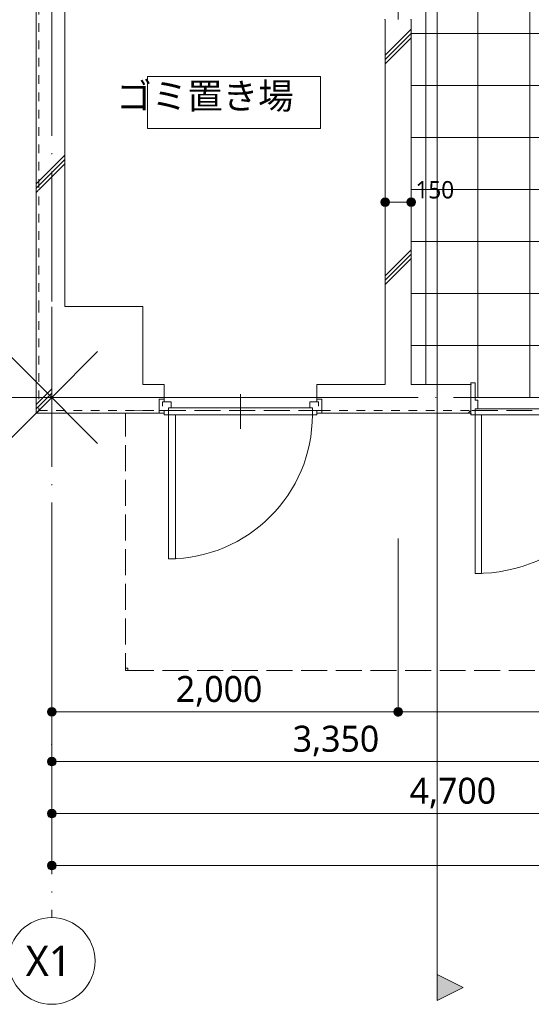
# Model space of a CAD drawing. Header units: millimetres. Extents: x 0 to 841, y 0 to 1188.
# Tile 40 of 98: x 89 to 149, y 857 to 971. Entities that reach past the tile are written whole.
import ezdxf
from ezdxf.xclip import XClip

# ---------------------------------------------------------------- set-up
doc = ezdxf.new("R2010")
doc.units = ezdxf.units.MM
doc.header["$MEASUREMENT"] = 0
doc.header["$XCLIPFRAME"] = 0
for name, pattern in [('Wipeout_Contour', [1000, 0, -1000]), ('通り芯', [19, 15, -2, 0, -2]), ('陰線', [4, 3, -1]), ('ＪＷ点線１', [2, 1, -1])]:
    doc.linetypes.add(name, pattern=pattern)
for name, color, linetype, lineweight in [('Archicadドア_ペン_番号__23', 7, 'Continuous', 15), ('壁-躯体_ペン_番号__141', 7, 'Continuous', 15), ('壁-躯体_ペン_番号__27', 7, 'Continuous', 15), ('壁-躯体_ペン_番号__41', 7, 'Continuous', 13), ('室名.★_ペン_番号__46', 7, 'Continuous', 13), ('寸法_ペン_番号__45', 7, 'Continuous', 13), ('寸法_ペン_番号__46', 7, 'Continuous', 13), ('床_ペン_番号__101', 252, 'Continuous', 5), ('断面図_ペン_番号__25', 7, 'Continuous', 15), ('柱_ペン_番号__28', 7, 'Continuous', 15), ('解答用紙_1_01_3基準線（鎖線）_ペン_番号__1', 7, 'Continuous', 18), ('通り芯_ペン_番号__138', 7, 'Continuous', 5), ('通り芯_ペン_番号__139', 8, 'Continuous', 5)]:
    doc.layers.add(name, color=color, linetype=linetype, lineweight=lineweight)
for name, color, linetype, lineweight, true_color in [('Archicadドア_ペン_番号__63', 251, 'Continuous', 5, 0x6a6a6a), ('壁-躯体_ペン_番号__169', 253, 'Continuous', 5, 0xaaaaaa), ('室名.★_ペン_番号__85', 251, 'Continuous', 5, 0x6a6a6a), ('寸法_ペン_番号__85', 251, 'Continuous', 5, 0x6a6a6a), ('床_ペン_番号__89', 251, 'Continuous', 5, 0x6a6a6a), ('床_ペン_番号__90', 251, 'Continuous', 5, 0x6a6a6a), ('断面図_ペン_番号__85', 251, 'Continuous', 5, 0x6a6a6a), ('柱_ペン_番号__169', 253, 'Continuous', 5, 0xaaaaaa)]:
    doc.layers.add(name, color=color, linetype=linetype, lineweight=lineweight, true_color=true_color)
for name, color, linetype in [('壁-躯体', 7, 'Continuous'), ('室名.★', 7, 'Continuous'), ('寸法', 7, 'Continuous'), ('床', 7, 'Continuous'), ('断面図', 7, 'Continuous'), ('柱', 7, 'Continuous')]:
    doc.layers.add(name, color=color, linetype=linetype)
doc.styles.add('GENERATED_STYLE_1', font='meiryo.ttc')
pattern_1 = [(45, (93.15, 926.959), (-12.728, 12.728), []), (45, (92.896, 927.213), (-12.728, 12.728), []), (45, (92.642, 927.468), (-12.728, 12.728), [])]

# ---------------------------------------------------------------- blocks, each defined once
blk = doc.blocks.new('図面_5_5', base_point=(203.15, 1001.92))
at = {"layer": '寸法', "linetype": 'Continuous', "lineweight": 0, "true_color": 0x000000}
for points in [[(92.65, 890.7), (92.69, 890.51), (92.8, 890.35), (92.96, 890.24), (93.15, 890.2), (93.34, 890.24), (93.5, 890.35), (93.61, 890.51), (93.65, 890.7), (93.61, 890.89), (93.5, 891.06), (93.34, 891.16), (93.15, 891.2), (92.96, 891.16), (92.8, 891.06), (92.69, 890.89)], [(132.65, 890.7), (132.69, 890.51), (132.8, 890.35), (132.96, 890.24), (133.15, 890.2), (133.34, 890.24), (133.5, 890.35), (133.61, 890.51), (133.65, 890.7), (133.61, 890.89), (133.5, 891.06), (133.34, 891.16), (133.15, 891.2), (132.96, 891.16), (132.8, 891.06), (132.69, 890.89)], [(92.65, 884.96), (92.69, 884.77), (92.8, 884.61), (92.96, 884.5), (93.15, 884.46), (93.34, 884.5), (93.5, 884.61), (93.61, 884.77), (93.65, 884.96), (93.61, 885.15), (93.5, 885.31), (93.34, 885.42), (93.15, 885.46), (92.96, 885.42), (92.8, 885.31), (92.69, 885.15)], [(92.65, 878.96), (92.69, 878.77), (92.8, 878.61), (92.96, 878.5), (93.15, 878.46), (93.34, 878.5), (93.5, 878.61), (93.61, 878.77), (93.65, 878.96), (93.61, 879.15), (93.5, 879.31), (93.34, 879.42), (93.15, 879.46), (92.96, 879.42), (92.8, 879.31), (92.69, 879.15)], [(92.65, 872.96), (92.69, 872.77), (92.8, 872.61), (92.96, 872.5), (93.15, 872.46), (93.34, 872.5), (93.5, 872.61), (93.61, 872.77), (93.65, 872.96), (93.61, 873.15), (93.5, 873.31), (93.34, 873.42), (93.15, 873.46), (92.96, 873.42), (92.8, 873.31), (92.69, 873.15)]]:
    blk.add_hatch(color=18, dxfattribs=at).paths.add_polyline_path(points)
at = {"layer": '断面図', "linetype": 'Continuous', "lineweight": 0, "true_color": 0x000000}
blk.add_hatch(color=18, dxfattribs=at).paths.add_polyline_path([(137.65, 857.39), (140.65, 858.89), (137.65, 860.39)])
at = {"layer": 'Archicadドア_ペン_番号__23', "color": 7, "linetype": 'Continuous', "lineweight": 15}
for p, q in [((106.15, 924.96), (106.15, 925.46)), ((106.65, 924.96), (106.15, 924.96)), ((106.95, 925.76), (106.65, 925.76)), ((106.65, 925.76), (106.65, 924.96)), ((123.25, 925.76), (106.65, 925.76)), ((106.65, 925.76), (106.65, 924.96)), ((106.65, 924.96), (123.25, 924.96)), ((122.95, 925.76), (123.25, 925.76)), ((123.25, 925.76), (123.25, 924.96)), ((123.25, 924.96), (123.25, 925.76)), ((123.25, 924.96), (123.75, 924.96)), ((123.75, 924.96), (123.75, 925.46))]:
    blk.add_line(p, q, dxfattribs=at)
at = {"layer": 'Archicadドア_ペン_番号__63', "color": 251, "linetype": 'Continuous', "lineweight": 5, "true_color": 0x6a6a6a}
for p, q in [((107.45, 924.96), (106.65, 924.96)), ((106.65, 924.96), (106.65, 908.36)), ((107.45, 908.36), (107.45, 924.96)), ((142.77, 906.66), (142.77, 924.96)), ((106.65, 908.36), (107.45, 908.36)), ((142.05, 906.66), (142.77, 906.66))]:
    blk.add_line(p, q, dxfattribs=at)
blk.add_arc((106.65, 924.96), 16.6, 270, 0, dxfattribs=at)
at = {"layer": '寸法_ペン_番号__45', "color": 7, "linetype": 'Continuous', "lineweight": 13}
for centre in [(93.15, 890.7), (133.15, 890.7), (93.15, 884.96), (93.15, 878.96), (93.15, 872.96)]:
    blk.add_circle(centre, 0.5, dxfattribs=at)
at = {"layer": '寸法_ペン_番号__85', "color": 251, "linetype": 'Continuous', "lineweight": 5, "true_color": 0x6a6a6a}
for p, q in [((93.15, 891.2), (93.15, 910.7)), ((133.15, 891.2), (133.15, 910.7)), ((93.15, 885.46), (93.15, 904.96)), ((93.15, 879.46), (93.15, 898.96)), ((93.15, 873.46), (93.15, 892.96)), ((93.65, 890.7), (132.65, 890.7)), ((133.65, 890.7), (186.65, 890.7)), ((93.15, 888.83), (93.15, 890.2)), ((93.65, 884.96), (159.65, 884.96)), ((93.65, 878.96), (186.65, 878.96)), ((93.65, 872.96), (328.65, 872.96))]:
    blk.add_line(p, q, dxfattribs=at)
for p in [(133.15, 890.2), (93.15, 884.46), (93.15, 878.46), (93.15, 872.46)]:
    blk.add_point(p, dxfattribs=at)
at = {"layer": '床_ペン_番号__90', "color": 251, "linetype": '陰線', "lineweight": 5, "true_color": 0x6a6a6a, "flags": 128}
for points in [[(101.65, 895.76), (101.65, 895.46)], [(101.95, 895.76), (101.65, 895.76)], [(101.65, 895.46), (101.95, 895.46)], [(101.95, 895.46), (101.95, 895.76)], [(101.95, 895.46), (320.65, 895.46)]]:
    blk.add_lwpolyline(points, dxfattribs=at)
at = {"layer": '断面図_ペン_番号__25', "color": 7, "linetype": 'Continuous', "lineweight": 15, "flags": 128}
blk.add_lwpolyline([(137.65, 857.39), (137.65, 860.39), (140.65, 858.89)], close=True, dxfattribs=at)
at = {"layer": '通り芯_ペン_番号__138', "color": 7, "linetype": 'Continuous', "lineweight": 5}
blk.add_circle((93.15, 861.96), 5, dxfattribs=at)
at = {"layer": '通り芯_ペン_番号__139', "color": 8, "linetype": '通り芯', "lineweight": 5}
blk.add_line((93.15, 886.96), (93.15, 866.96), dxfattribs=at)
blk.add_point((93.15, 886.96), dxfattribs=at)
blk.add_point((93.15, 886.96), dxfattribs=at)
at = {"layer": '寸法_ペン_番号__46', "color": 7, "linetype": 'Continuous', "lineweight": 13, "char_height": 3, "width": 11.334, "attachment_point": 7, "style": 'GENERATED_STYLE_1'}
for s, insert in [('\\A1;{\\pql;\\fMeiryo|b0|i0|c128|p0;\\W1.000000;2,000}', (107.48, 891.3)), ('\\A1;{\\pql;\\fMeiryo|b0|i0|c128|p0;\\W1.000000;3,350}', (120.98, 885.56)), ('\\A1;{\\pql;\\fMeiryo|b0|i0|c128|p0;\\W1.000000;4,700}', (134.48, 879.56))]:
    blk.add_mtext(s, dxfattribs=dict(at, insert=insert))
at = {"layer": '通り芯_ペン_番号__138', "color": 7, "linetype": 'Continuous', "lineweight": 5, "insert": (90.14, 863.71), "char_height": 3.5, "attachment_point": 1, "style": 'GENERATED_STYLE_1'}
blk.add_mtext('\\A1;{\\pql;\\pt0;\\fMeiryo|b0|i0|c128|p0;\\W1.000000;X1}', dxfattribs=at)
at = {"color": 254, "linetype": 'Wipeout_Contour', "lineweight": 0, "ltscale": 14637.712152}
blk.add_wipeout([(133.15, 926.96), (221.65, 926.96), (221.65, 1094.96), (154.65, 1094.96), (154.65, 1082.26), (151.65, 1081.46), (151.65, 1061.86), (154.65, 1061.06), (154.65, 1045.96), (187.15, 1045.96), (187.15, 1018.96), (160.15, 1018.96), (160.15, 991.96), (133.15, 991.96)], dxfattribs=at).dxf.layer = '床'
at = {"color": 254, "linetype": 'Wipeout_Contour', "lineweight": 0, "ltscale": 3746.328253}
blk.add_wipeout([(91.65, 925.46), (103.65, 925.46), (103.65, 937.46), (91.65, 937.46)], dxfattribs=at).dxf.layer = '柱'
at = {"layer": '床_ペン_番号__101', "linetype": 'Continuous', "lineweight": 5}
h = blk.add_hatch(dxfattribs=at)
h.set_pattern_fill('格子30x30_0005', color=252, style=0, pattern_type=2)
h.set_pattern_definition([(0, (160.351, 926.9587), (0, 6), []), (90, (160.351, 926.9587), (-6, 0), [])])
h.paths.add_polyline_path([(133.15, 926.96), (221.65, 926.96), (221.65, 1094.96), (154.65, 1094.96), (154.65, 1082.26), (151.65, 1081.46), (151.65, 1061.86), (154.65, 1061.06), (154.65, 1045.96), (187.15, 1045.96), (187.15, 1018.96), (160.15, 1018.96), (160.15, 991.96), (133.15, 991.96)])
at = {"layer": '柱_ペン_番号__169', "linetype": 'Continuous', "lineweight": 5, "true_color": 0xaaaaaa}
h = blk.add_hatch(dxfattribs=at)
h.set_pattern_fill('コンクリート_構造2_0005', color=253, style=0, pattern_type=2)
h.set_pattern_definition(pattern_1)
h.paths.add_polyline_path([(91.65, 925.46), (103.65, 925.46), (103.65, 937.46), (91.65, 937.46)])
at = {"layer": 'Archicadドア_ペン_番号__23', "color": 7, "linetype": 'Continuous', "lineweight": 15}
blk.add_line((142.35, 925.68), (142.35, 926.68), dxfattribs=at)
at = {"layer": '床_ペン_番号__89', "color": 251, "linetype": 'Continuous', "lineweight": 5, "true_color": 0x6a6a6a, "flags": 128}
blk.add_lwpolyline([(133.15, 926.96), (221.65, 926.96), (221.65, 1094.96), (154.65, 1094.96), (154.65, 1082.26), (151.65, 1081.46), (151.65, 1061.86), (154.65, 1061.06), (154.65, 1045.96), (187.15, 1045.96), (187.15, 1018.96), (160.15, 1018.96), (160.15, 991.96), (133.15, 991.96)], close=True, dxfattribs=at)
at = {"layer": '床_ペン_番号__90', "color": 251, "linetype": '陰線', "lineweight": 5, "true_color": 0x6a6a6a, "flags": 128}
for points in [[(101.65, 925.46), (101.65, 895.76)], [(101.65, 925.46), (320.65, 925.46)]]:
    blk.add_lwpolyline(points, dxfattribs=at)
at = {"layer": '柱_ペン_番号__28', "color": 7, "linetype": 'Continuous', "lineweight": 15}
for p, q in [((103.65, 937.46), (94.65, 937.46)), ((103.65, 928.46), (103.65, 937.46))]:
    blk.add_line(p, q, dxfattribs=at)
at = {"layer": '寸法_ペン_番号__46', "color": 7, "linetype": 'Continuous', "lineweight": 13, "insert": (135.15, 949.91), "char_height": 2, "width": 4.9688, "attachment_point": 7, "style": 'GENERATED_STYLE_1'}
blk.add_mtext('\\A1;{\\pql;\\fMeiryo|b0|i0|c128|p0;\\W1.000000;150}', dxfattribs=at)
at = {"color": 254, "linetype": 'Wipeout_Contour', "lineweight": 0, "ltscale": 2826.801976}
blk.add_wipeout([(91.65, 937.76), (91.35, 937.76), (91.65, 937.46)], dxfattribs=at).dxf.layer = '壁-躯体'
at = {"color": 254, "linetype": 'Wipeout_Contour', "lineweight": 0, "ltscale": 3721.868023}
blk.add_wipeout([(103.65, 925.46), (91.65, 925.46), (91.35, 925.16), (103.95, 925.16)], dxfattribs=at).dxf.layer = '壁-躯体'
at = {"color": 254, "linetype": 'Wipeout_Contour', "lineweight": 0, "ltscale": 3739.397931}
blk.add_wipeout([(124.35, 925.46), (124.35, 925.16), (141.55, 925.16), (141.55, 925.46)], dxfattribs=at).dxf.layer = '壁-躯体'
at = {"color": 254, "linetype": 'Wipeout_Contour', "lineweight": 0, "ltscale": 3865.266118}
blk.add_wipeout([(93.15, 926.96), (133.15, 926.96), (133.15, 991.96), (93.15, 991.96)], dxfattribs=at).dxf.layer = '床'
at = {"layer": '壁-躯体_ペン_番号__169', "linetype": 'Continuous', "lineweight": 5, "true_color": 0xaaaaaa}
h = blk.add_hatch(dxfattribs=at)
h.set_pattern_fill('コンクリート_構造2_0005', color=253, style=0, pattern_type=2)
h.set_pattern_definition(pattern_1)
h.paths.add_polyline_path([(91.65, 937.76), (91.35, 937.76), (91.65, 937.46)])
h = blk.add_hatch(dxfattribs=at)
h.set_pattern_fill('コンクリート_構造2_0005', color=253, style=0, pattern_type=2)
h.set_pattern_definition(pattern_1)
h.paths.add_polyline_path([(103.65, 925.46), (91.65, 925.46), (91.35, 925.16), (103.95, 925.16)])
h = blk.add_hatch(dxfattribs=at)
h.set_pattern_fill('コンクリート_構造2_0005', color=253, style=0, pattern_type=2)
h.set_pattern_definition(pattern_1)
h.paths.add_polyline_path([(124.35, 925.46), (124.35, 925.16), (141.55, 925.16), (141.55, 925.46)])
at = {"layer": 'Archicadドア_ペン_番号__23', "color": 7, "linetype": 'Continuous', "lineweight": 15}
for p, q in [((106.95, 926.46), (106.95, 925.76)), ((122.95, 926.46), (122.95, 925.76))]:
    blk.add_line(p, q, dxfattribs=at)
at = {"layer": 'Archicadドア_ペン_番号__63', "color": 251, "linetype": 'Continuous', "lineweight": 5, "true_color": 0x6a6a6a}
blk.add_line((114.95, 923.36), (114.95, 927.36), dxfattribs=at)
at = {"layer": '床_ペン_番号__89', "color": 251, "linetype": 'Continuous', "lineweight": 5, "true_color": 0x6a6a6a, "flags": 128}
blk.add_lwpolyline([(93.15, 926.96), (133.15, 926.96), (133.15, 991.96), (93.15, 991.96)], close=True, dxfattribs=at)
at = {"color": 254, "linetype": 'Wipeout_Contour', "lineweight": 0, "ltscale": 3745.930398}
blk.add_wipeout([(124.35, 925.46), (141.55, 925.46), (141.55, 928.46), (124.35, 928.46)], dxfattribs=at).dxf.layer = '壁-躯体'
at = {"color": 254, "linetype": 'Wipeout_Contour', "lineweight": 0, "ltscale": 2793.945327}
blk.add_wipeout([(103.65, 925.46), (103.95, 925.16), (103.95, 925.46)], dxfattribs=at).dxf.layer = '壁-躯体'
at = {"color": 254, "linetype": 'Wipeout_Contour', "lineweight": 0, "ltscale": 3871.295199}
blk.add_wipeout([(104.2, 958.01), (124.2, 958.01), (124.2, 964.01), (104.2, 964.01)], dxfattribs=at).dxf.layer = '室名.★'
at = {"layer": '壁-躯体_ペン_番号__169', "linetype": 'Continuous', "lineweight": 5, "true_color": 0xaaaaaa}
h = blk.add_hatch(dxfattribs=at)
h.set_pattern_fill('コンクリート_構造2_0005', color=253, style=0, pattern_type=2)
h.set_pattern_definition(pattern_1)
h.paths.add_polyline_path([(124.35, 925.46), (141.55, 925.46), (141.55, 928.46), (124.35, 928.46)])
h = blk.add_hatch(dxfattribs=at)
h.set_pattern_fill('コンクリート_構造2_0005', color=253, style=0, pattern_type=2)
h.set_pattern_definition(pattern_1)
h.paths.add_polyline_path([(103.65, 925.46), (103.95, 925.16), (103.95, 925.46)])
at = {"layer": 'Archicadドア_ペン_番号__23', "color": 7, "linetype": 'Continuous', "lineweight": 15}
for p, q in [((142.05, 928.66), (141.55, 928.66)), ((141.55, 928.66), (141.55, 928.16)), ((142.05, 926.68), (142.05, 928.66)), ((142.35, 926.68), (142.05, 926.68)), ((124.35, 925.16), (123.75, 925.16)), ((141.55, 925.46), (141.55, 924.96)), ((141.55, 924.96), (142.05, 924.96)), ((142.05, 924.96), (142.05, 925.68)), ((142.05, 925.68), (142.35, 925.68)), ((142.05, 925.68), (160.35, 925.68)), ((142.05, 924.96), (142.05, 925.68)), ((160.35, 924.96), (142.05, 924.96))]:
    blk.add_line(p, q, dxfattribs=at)
for p in [(141.55, 928.46), (141.55, 925.16)]:
    blk.add_point(p, dxfattribs=at)
at = {"layer": 'Archicadドア_ペン_番号__63', "color": 251, "linetype": 'Continuous', "lineweight": 5, "true_color": 0x6a6a6a}
for p, q in [((142.77, 924.96), (142.05, 924.96)), ((142.05, 924.96), (142.05, 906.66))]:
    blk.add_line(p, q, dxfattribs=at)
blk.add_arc((142.05, 924.96), 18.3, 270, 0, dxfattribs=at)
at = {"layer": '壁-躯体_ペン_番号__141', "color": 7, "linetype": 'Continuous', "lineweight": 15}
for p, q in [((141.55, 925.46), (141.55, 928.46)), ((124.35, 925.46), (124.35, 925.16)), ((141.55, 925.16), (141.55, 925.46))]:
    blk.add_line(p, q, dxfattribs=at)
at = {"layer": '壁-躯体_ペン_番号__141', "color": 7, "linetype": 'Continuous', "lineweight": 15, "flags": 128}
for points in [[(141.55, 928.46), (134.65, 928.46)], [(124.35, 925.16), (141.55, 925.16)]]:
    blk.add_lwpolyline(points, dxfattribs=at)
at = {"layer": '壁-躯体_ペン_番号__41', "color": 7, "linetype": 'ＪＷ点線１', "lineweight": 13}
blk.add_line((124.35, 925.46), (141.55, 925.46), dxfattribs=at)
at = {"layer": '室名.★_ペン_番号__85', "color": 251, "linetype": 'Continuous', "lineweight": 5, "true_color": 0x6a6a6a, "flags": 128}
blk.add_lwpolyline([(104.2, 958.01), (124.2, 958.01), (124.2, 964.01), (104.2, 964.01)], close=True, dxfattribs=at)
at = {"layer": '断面図_ペン_番号__85', "color": 251, "linetype": 'Continuous', "lineweight": 5, "true_color": 0x6a6a6a}
blk.add_line((137.65, 1143.46), (137.65, 860.39), dxfattribs=at)
at = {"color": 254, "linetype": 'Wipeout_Contour', "lineweight": 0, "ltscale": 3743.4672}
blk.add_wipeout([(124.35, 926.76), (124.35, 928.46), (123.75, 928.46), (123.75, 926.76)], dxfattribs=at).dxf.layer = '壁-躯体'
at = {"color": 254, "linetype": 'Wipeout_Contour', "lineweight": 0, "ltscale": 3724.877797}
blk.add_wipeout([(105.55, 925.46), (103.95, 925.46), (103.95, 925.16), (105.55, 925.16)], dxfattribs=at).dxf.layer = '壁-躯体'
at = {"layer": '壁-躯体_ペン_番号__169', "linetype": 'Continuous', "lineweight": 5, "true_color": 0xaaaaaa}
h = blk.add_hatch(dxfattribs=at)
h.set_pattern_fill('コンクリート_構造2_0005', color=253, style=0, pattern_type=2)
h.set_pattern_definition(pattern_1)
h.paths.add_polyline_path([(124.35, 926.76), (124.35, 928.46), (123.75, 928.46), (123.75, 926.76)])
h = blk.add_hatch(dxfattribs=at)
h.set_pattern_fill('コンクリート_構造2_0005', color=253, style=0, pattern_type=2)
h.set_pattern_definition(pattern_1)
h.paths.add_polyline_path([(105.55, 925.46), (103.95, 925.46), (103.95, 925.16), (105.55, 925.16)])
at = {"layer": 'Archicadドア_ペン_番号__23', "color": 7, "linetype": 'Continuous', "lineweight": 15}
for p, q in [((123.95, 926.46), (122.95, 926.46)), ((123.75, 926.76), (123.75, 926.46)), ((123.95, 925.96), (123.95, 926.46))]:
    blk.add_line(p, q, dxfattribs=at)
at = {"layer": '壁-躯体_ペン_番号__141', "color": 7, "linetype": 'Continuous', "lineweight": 15}
for p, q in [((124.35, 928.46), (123.75, 928.46)), ((123.75, 926.76), (123.75, 928.46)), ((124.35, 926.76), (123.75, 926.76)), ((124.35, 926.76), (124.35, 925.46))]:
    blk.add_line(p, q, dxfattribs=at)
at = {"layer": '壁-躯体_ペン_番号__141', "color": 7, "linetype": 'Continuous', "lineweight": 15, "flags": 128}
blk.add_lwpolyline([(131.65, 928.46), (124.35, 928.46)], dxfattribs=at)
at = {"color": 254, "linetype": 'Wipeout_Contour', "lineweight": 0, "ltscale": 3835.213217}
blk.add_wipeout([(131.65, 928.46), (134.65, 928.46), (134.65, 970.56), (131.65, 970.56)], dxfattribs=at).dxf.layer = '壁-躯体'
at = {"color": 254, "linetype": 'Wipeout_Contour', "lineweight": 0, "ltscale": 3731.435716}
blk.add_wipeout([(103.95, 928.46), (103.95, 925.46), (105.55, 925.46), (105.55, 928.46)], dxfattribs=at).dxf.layer = '壁-躯体'
at = {"layer": '壁-躯体_ペン_番号__169', "linetype": 'Continuous', "lineweight": 5, "true_color": 0xaaaaaa}
h = blk.add_hatch(dxfattribs=at)
h.set_pattern_fill('コンクリート_構造2_0005', color=253, style=0, pattern_type=2)
h.set_pattern_definition(pattern_1)
h.paths.add_polyline_path([(131.65, 928.46), (134.65, 928.46), (134.65, 970.56), (131.65, 970.56)])
h = blk.add_hatch(dxfattribs=at)
h.set_pattern_fill('コンクリート_構造2_0005', color=253, style=0, pattern_type=2)
h.set_pattern_definition(pattern_1)
h.paths.add_polyline_path([(103.95, 928.46), (103.95, 925.46), (105.55, 925.46), (105.55, 928.46)])
at = {"layer": '寸法', "linetype": 'Continuous', "lineweight": 0, "true_color": 0x000000}
for points in [[(131.15, 949.51), (131.19, 949.32), (131.3, 949.16), (131.46, 949.05), (131.65, 949.01), (131.84, 949.05), (132, 949.16), (132.11, 949.32), (132.15, 949.51), (132.11, 949.7), (132, 949.86), (131.84, 949.97), (131.65, 950.01), (131.46, 949.97), (131.3, 949.86), (131.19, 949.7)], [(134.15, 949.51), (134.19, 949.32), (134.3, 949.16), (134.46, 949.05), (134.65, 949.01), (134.84, 949.05), (135, 949.16), (135.11, 949.32), (135.15, 949.51), (135.11, 949.7), (135, 949.86), (134.84, 949.97), (134.65, 950.01), (134.46, 949.97), (134.3, 949.86), (134.19, 949.7)]]:
    blk.add_hatch(color=18, dxfattribs=at).paths.add_polyline_path(points)
at = {"layer": 'Archicadドア_ペン_番号__23', "color": 7, "linetype": 'Continuous', "lineweight": 15}
blk.add_line((105.55, 925.16), (106.15, 925.16), dxfattribs=at)
for p in [(131.65, 970.56), (134.65, 970.56)]:
    blk.add_point(p, dxfattribs=at)
at = {"layer": '壁-躯体_ペン_番号__141', "color": 7, "linetype": 'Continuous', "lineweight": 15}
blk.add_line((105.55, 925.46), (105.55, 925.16), dxfattribs=at)
at = {"layer": '壁-躯体_ペン_番号__27', "color": 7, "linetype": 'Continuous', "lineweight": 15, "flags": 128}
for points in [[(131.65, 970.56), (131.65, 928.46)], [(134.65, 928.46), (134.65, 970.56)]]:
    blk.add_lwpolyline(points, dxfattribs=at)
at = {"layer": '寸法_ペン_番号__45', "color": 7, "linetype": 'Continuous', "lineweight": 13}
for centre in [(131.65, 949.51), (134.65, 949.51)]:
    blk.add_circle(centre, 0.5, dxfattribs=at)
at = {"layer": '寸法_ペン_番号__85', "color": 251, "linetype": 'Continuous', "lineweight": 5, "true_color": 0x6a6a6a}
blk.add_line((134.15, 949.51), (132.15, 949.51), dxfattribs=at)
at = {"color": 254, "linetype": 'Wipeout_Contour', "lineweight": 0, "ltscale": 3731.009774}
blk.add_wipeout([(103.65, 928.46), (103.65, 925.46), (103.95, 925.46), (103.95, 928.46)], dxfattribs=at).dxf.layer = '壁-躯体'
at = {"color": 254, "linetype": 'Wipeout_Contour', "lineweight": 0, "ltscale": 3734.514644}
blk.add_wipeout([(105.55, 928.46), (105.55, 926.76), (106.15, 926.76), (106.15, 928.46)], dxfattribs=at).dxf.layer = '壁-躯体'
at = {"layer": '壁-躯体_ペン_番号__169', "linetype": 'Continuous', "lineweight": 5, "true_color": 0xaaaaaa}
h = blk.add_hatch(dxfattribs=at)
h.set_pattern_fill('コンクリート_構造2_0005', color=253, style=0, pattern_type=2)
h.set_pattern_definition(pattern_1)
h.paths.add_polyline_path([(103.65, 928.46), (103.65, 925.46), (103.95, 925.46), (103.95, 928.46)])
h = blk.add_hatch(dxfattribs=at)
h.set_pattern_fill('コンクリート_構造2_0005', color=253, style=0, pattern_type=2)
h.set_pattern_definition(pattern_1)
h.paths.add_polyline_path([(105.55, 928.46), (105.55, 926.76), (106.15, 926.76), (106.15, 928.46)])
at = {"layer": 'Archicadドア_ペン_番号__23', "color": 7, "linetype": 'Continuous', "lineweight": 15}
for p, q in [((105.95, 925.96), (105.95, 926.46)), ((105.95, 926.46), (106.95, 926.46)), ((106.15, 926.76), (106.15, 926.46))]:
    blk.add_line(p, q, dxfattribs=at)
at = {"layer": '壁-躯体_ペン_番号__141', "color": 7, "linetype": 'Continuous', "lineweight": 15}
for p, q in [((105.55, 928.46), (106.15, 928.46)), ((106.15, 926.76), (106.15, 928.46)), ((105.55, 926.76), (105.55, 925.46)), ((105.55, 926.76), (106.15, 926.76)), ((103.95, 925.16), (91.35, 925.16))]:
    blk.add_line(p, q, dxfattribs=at)
at = {"layer": '壁-躯体_ペン_番号__141', "color": 7, "linetype": 'Continuous', "lineweight": 15, "flags": 128}
for points in [[(105.55, 928.46), (103.65, 928.46)], [(103.95, 925.16), (105.55, 925.16)]]:
    blk.add_lwpolyline(points, dxfattribs=at)
at = {"layer": '壁-躯体_ペン_番号__41', "color": 7, "linetype": 'ＪＷ点線１', "lineweight": 13}
for p, q in [((91.65, 925.46), (103.95, 925.46)), ((103.95, 925.46), (103.65, 925.46)), ((103.95, 925.46), (105.55, 925.46))]:
    blk.add_line(p, q, dxfattribs=at)
at = {"layer": '柱_ペン_番号__28', "color": 7, "linetype": 'Continuous', "lineweight": 15}
blk.add_line((103.65, 928.46), (103.65, 937.46), dxfattribs=at)
at = {"color": 254, "linetype": 'Wipeout_Contour', "lineweight": 0, "ltscale": 3743.768567}
blk.add_wipeout([(91.65, 925.46), (91.65, 937.46), (91.35, 937.76), (91.35, 925.16)], dxfattribs=at).dxf.layer = '壁-躯体'
at = {"layer": '壁-躯体_ペン_番号__169', "linetype": 'Continuous', "lineweight": 5, "true_color": 0xaaaaaa}
h = blk.add_hatch(dxfattribs=at)
h.set_pattern_fill('コンクリート_構造2_0005', color=253, style=0, pattern_type=2)
h.set_pattern_definition(pattern_1)
h.paths.add_polyline_path([(91.65, 925.46), (91.65, 937.46), (91.35, 937.76), (91.35, 925.16)])
at = {"layer": '通り芯_ペン_番号__139', "color": 8, "linetype": '通り芯', "lineweight": 5}
blk.add_line((63.15, 926.96), (349.15, 926.96), dxfattribs=at)
at = {"color": 254, "linetype": 'Wipeout_Contour', "lineweight": 0, "ltscale": 4060.437946}
blk.add_wipeout([(91.35, 1084.16), (91.35, 937.76), (91.65, 937.76), (91.65, 1084.16)], dxfattribs=at).dxf.layer = '壁-躯体'
at = {"layer": '壁-躯体_ペン_番号__169', "linetype": 'Continuous', "lineweight": 5, "true_color": 0xaaaaaa}
h = blk.add_hatch(dxfattribs=at)
h.set_pattern_fill('コンクリート_構造2_0005', color=253, style=0, pattern_type=2)
h.set_pattern_definition(pattern_1)
h.paths.add_polyline_path([(91.35, 1084.16), (91.35, 937.76), (91.65, 937.76), (91.65, 1084.16)])
at = {"color": 254, "linetype": 'Wipeout_Contour', "lineweight": 0, "ltscale": 4061.045188}
blk.add_wipeout([(91.65, 1084.16), (91.65, 937.76), (94.65, 937.76), (94.65, 1084.16)], dxfattribs=at).dxf.layer = '壁-躯体'
at = {"layer": '壁-躯体_ペン_番号__169', "linetype": 'Continuous', "lineweight": 5, "true_color": 0xaaaaaa}
h = blk.add_hatch(dxfattribs=at)
h.set_pattern_fill('コンクリート_構造2_0005', color=253, style=0, pattern_type=2)
h.set_pattern_definition(pattern_1)
h.paths.add_polyline_path([(91.65, 1084.16), (91.65, 937.76), (94.65, 937.76), (94.65, 1084.16)])
at = {"color": 254, "linetype": 'Wipeout_Contour', "lineweight": 0, "ltscale": 3768.903134}
blk.add_wipeout([(91.65, 937.76), (91.65, 937.46), (94.65, 937.46), (94.65, 937.76)], dxfattribs=at).dxf.layer = '壁-躯体'
at = {"layer": '壁-躯体_ペン_番号__169', "linetype": 'Continuous', "lineweight": 5, "true_color": 0xaaaaaa}
h = blk.add_hatch(dxfattribs=at)
h.set_pattern_fill('コンクリート_構造2_0005', color=253, style=0, pattern_type=2)
h.set_pattern_definition(pattern_1)
h.paths.add_polyline_path([(91.65, 937.76), (91.65, 937.46), (94.65, 937.46), (94.65, 937.76)])
at = {"layer": '壁-躯体_ペン_番号__141', "color": 7, "linetype": 'Continuous', "lineweight": 15}
blk.add_line((91.35, 925.16), (91.35, 937.76), dxfattribs=at)
at = {"layer": '壁-躯体_ペン_番号__141', "color": 7, "linetype": 'Continuous', "lineweight": 15, "flags": 128}
for points in [[(91.35, 1084.16), (91.35, 937.76)], [(94.65, 937.46), (94.65, 990.46)]]:
    blk.add_lwpolyline(points, dxfattribs=at)
at = {"layer": '壁-躯体_ペン_番号__41', "color": 7, "linetype": 'ＪＷ点線１', "lineweight": 13}
for p, q in [((91.65, 1084.16), (91.65, 937.76)), ((91.65, 937.46), (91.65, 937.76)), ((91.65, 937.76), (91.65, 925.46))]:
    blk.add_line(p, q, dxfattribs=at)
at = {"layer": '柱_ペン_番号__28', "color": 7, "linetype": 'Continuous', "lineweight": 15}
blk.add_line((103.65, 937.46), (94.65, 937.46), dxfattribs=at)
at = {"layer": '通り芯_ペン_番号__139', "color": 8, "linetype": '通り芯', "lineweight": 5}
blk.add_line((93.15, 1124.96), (93.15, 886.96), dxfattribs=at)
at = {"layer": '室名.★_ペン_番号__46', "color": 7, "linetype": 'Continuous', "lineweight": 13, "insert": (114.2, 963.26), "char_height": 3, "attachment_point": 2, "style": 'GENERATED_STYLE_1'}
blk.add_mtext('\\A1;{\\pqc;\\pt0,920;\\fMeiryo|b0|i0|c128|p0;\\W1.000000;ゴミ置き場\\fMeiryo|b0|i0|c128|p0;\\W1.000000;\\A1{\\H.66x;\\S^  ;}\\fMeiryo|b0|i0|c128|p0;\\W1.000000;\\fMeiryo|b0|i0|c128|p0;\\W1.000000;\\A1{\\H.66x;\\S^  ;}\\fMeiryo|b0|i0|c128|p0;\\W1.000000;\\fMeiryo|b0|i0|c128|p0;\\W1.000000;\\fMeiryo|b0|i0|c128|p0;\\W1.000000;\\fMeiryo|b0|i0|c128|p0;\\W1.000000;\\fMeiryo|b0|i0|c128|p0;\\W1.000000;\\fMeiryo|b0|i0|c128|p0;\\W1.000000;\\fMeiryo|b0|i0|c128|p0;\\W1.000000;\\A1{\\H.66x;\\S^  ;}\\fMeiryo|b0|i0|c128|p0;\\W1.000000;\\fMeiryo|b0|i0|c128|p0;\\W1.000000;\\A1{\\H.66x;\\S^  ;}\\fMeiryo|b0|i0|c128|p0;\\W1.000000;\\fMeiryo|b0|i0|c128|p0;\\W1.000000;\\fMeiryo|b0|i0|c128|p0;\\W1.000000;\\fMeiryo|b0|i0|c128|p0;\\W1.000000;\\fMeiryo|b0|i0|c128|p0;\\W1.000000;\\fMeiryo|b0|i0|c128|p0;\\W1.000000;\\fMeiryo|b0|i0|c128|p0;\\W1.000000;\\A1{\\H.66x;\\S^  ;}\\fMeiryo|b0|i0|c128|p0;\\W1.000000;\\fMeiryo|b0|i0|c128|p0;\\W1.000000;\\A1{\\H.66x;\\S^  ;}\\fMeiryo|b0|i0|c128|p0;\\W1.000000;\\fMeiryo|b0|i0|c128|p0;\\W1.000000;\\fMeiryo|b0|i0|c128|p0;\\W1.000000;\\fMeiryo|b0|i0|c128|p0;\\W1.000000;\\fMeiryo|b0|i0|c128|p0;\\W1.000000;\\fMeiryo|b0|i0|c128|p0;\\W1.000000;\\fMeiryo|b0|i0|c128|p0;\\W1.000000;\\A1{\\H.66x;\\S^  ;}\\fMeiryo|b0|i0|c128|p0;\\W1.000000;\\fMeiryo|b0|i0|c128|p0;\\W1.000000;\\A1{\\H.66x;\\S^  ;}\\fMeiryo|b0|i0|c128|p0;\\W1.000000;\\fMeiryo|b0|i0|c128|p0;\\W1.000000;\\fMeiryo|b0|i0|c128|p0;\\W1.000000;\\fMeiryo|b0|i0|c128|p0;\\W1.000000;\\fMeiryo|b0|i0|c128|p0;\\W1.000000;\\fMeiryo|b0|i0|c128|p0;\\W1.000000;\\fMeiryo|b0|i0|c128|p0;\\W1.000000;\\A1{\\H.66x;\\S^  ;}\\fMeiryo|b0|i0|c128|p0;\\W1.000000;\\fMeiryo|b0|i0|c128|p0;\\W1.000000;\\A1{\\H.66x;\\S^  ;}\\fMeiryo|b0|i0|c128|p0;\\W1.000000;\\fMeiryo|b0|i0|c128|p0;\\W1.000000;\\fMeiryo|b0|i0|c128|p0;\\W1.000000;\\fMeiryo|b0|i0|c128|p0;\\W1.000000;\\fMeiryo|b0|i0|c128|p0;\\W1.000000;\\fMeiryo|b0|i0|c128|p0;\\W1.000000;\\fMeiryo|b0|i0|c128|p0;\\W1.000000;\\fMeiryo|b0|i0|c128|p0;\\W1.000000;}', dxfattribs=at)
blk = doc.blocks.new('図面_9_1', base_point=(-3958.95, -536.96))
at = {"layer": '解答用紙_1_01_3基準線（鎖線）_ペン_番号__1', "color": 7, "linetype": 'Continuous', "lineweight": 18, "ltscale": 0.01, "flags": 128}
for points in [[(87.85, 921.66), (98.45, 932.26)], [(87.85, 932.26), (98.45, 921.66)]]:
    blk.add_lwpolyline(points, dxfattribs=at)

msp = doc.modelspace()

# ---------------------------------------------------------------- block references
at = {"color": 7, "linetype": 'Continuous', "lineweight": 5}
ref = msp.add_blockref('図面_5_5', (203.15, 1001.92), dxfattribs=at)
XClip(ref).set_block_clipping_path([(28.9435049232, 854.4891387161), (377.3581049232, 1149.3547809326)])

# ---------------------------------------------------------------- next in the draw order: block references
at = {"color": 7, "linetype": 'Continuous', "lineweight": 15}
ref = msp.add_blockref('図面_9_1', (-3958.95, -536.96), dxfattribs=at)
XClip(ref).set_block_clipping_path([(0, 0), (841, 1188)])

doc.saveas('drawing.dxf')
